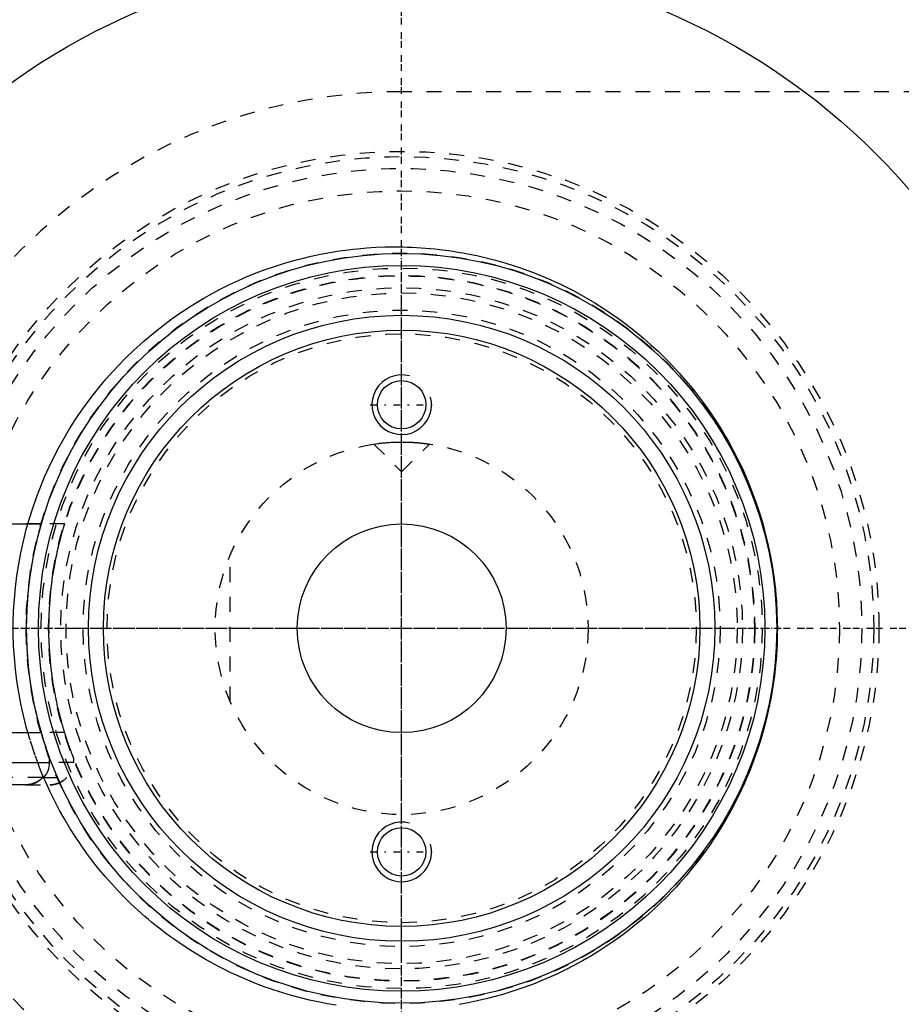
# Model space of a CAD drawing. Extents: x -706 to 186, y -120 to 120.
# Tile 3 of 14: x -676 to -616, y -25 to 41. Entities that reach past the tile are written whole.
import ezdxf

# ---------------------------------------------------------------- set-up
doc = ezdxf.new("R2010")
doc.units = 0
doc.linetypes.add('CENTER', pattern=[1.5, 0.45, -0.5, 0.05, -0.5])
doc.linetypes.add('DASHED', pattern=[2, 1, -1])
for name, color, linetype in [('AM_0', 7, 'CONTINUOUS'), ('AM_10', 7, 'CONTINUOUS'), ('AM_3', 7, 'DASHED'), ('AM_7', 7, 'CENTER')]:
    doc.layers.add(name, color=color, linetype=linetype)

msp = doc.modelspace()

# ---------------------------------------------------------------- linework, layer by layer
at = {"layer": 'AM_0', "color": 7, "linetype": 'CONTINUOUS'}
for p, q in [((-683.65, 7), (-674.156, 7)), ((-684.1, -7), (-674.156, -7)), ((-684.1, -9), (-673.6, -9)), ((-673.6, -9), (-673.6, -8.693)), ((-675.172, -10.5), (-682.528, -10.5)), ((-674.066, -10), (-673.982, -10))]:
    msp.add_line(p, q, dxfattribs=at)
for points in [[(-675.21, -10.5, 0), (-675.176, -10.5, 0), (-675.106, -10.497, 0), (-675.034, -10.49, 0), (-674.998, -10.486, 0), (-674.962, -10.48, 0), (-674.889, -10.467, 0), (-674.818, -10.451, 0), (-674.748, -10.431, 0), (-674.681, -10.409, 0), (-674.616, -10.384, 0), (-674.585, -10.371, 0), (-674.553, -10.357, 0), (-674.489, -10.325, 0), (-674.426, -10.29, 0), (-674.363, -10.252, 0), (-674.303, -10.211, 0), (-674.244, -10.167, 0), (-674.216, -10.144, 0), (-674.189, -10.121, 0), (-674.138, -10.074, 0), (-674.09, -10.026, 0), (-674.066, -10, 0)], [(-674.066, -10, 0), (-674.083, -10.018, 0), (-674.117, -10.054, 0), (-674.153, -10.088, 0), (-674.171, -10.105, 0), (-674.19, -10.122, 0), (-674.229, -10.155, 0), (-674.27, -10.187, 0), (-674.313, -10.218, 0), (-674.357, -10.248, 0), (-674.401, -10.276, 0), (-674.424, -10.289, 0), (-674.447, -10.302, 0), (-674.492, -10.327, 0), (-674.538, -10.35, 0), (-674.584, -10.37, 0), (-674.629, -10.389, 0), (-674.675, -10.407, 0), (-674.699, -10.415, 0), (-674.723, -10.423, 0), (-674.773, -10.438, 0), (-674.823, -10.452, 0), (-674.849, -10.458, 0)]]:
    msp.add_polyline3d(points, dxfattribs=at)
for centre, radius in [((-650, 0), 45), ((-650, 0), 25.15), ((-650, 0), 24.35), ((-650, 0), 21), ((-650, 0), 20), ((-650, 15), 1.621), ((-650, 0), 7), ((-650, -15), 1.621)]:
    msp.add_circle(centre, radius, dxfattribs=at)
for centre, radius, start, end in [((-650, 0), 55.5, 97.25319, 160.91684), ((-675.1, -9), 1.5, 318.18969, 0), ((-650, 0), 55.5, 199.08316, 262.74681)]:
    msp.add_arc(centre, radius, start, end, dxfattribs=at)
at = {"layer": 'AM_10', "color": 7, "linetype": 'CONTINUOUS'}
for centre in [(-650, 15), (-650, -15)]:
    msp.add_arc(centre, 2, 75, 15, dxfattribs=at)
at = {"layer": 'AM_3', "color": 6, "linetype": 'DASHED'}
for p, q in [((-551.327, 36), (-650, 36)), ((-651.861, 12.361), (-651.587, 12.399)), ((-651.861, 12.361), (-650, 10.5)), ((-650.462, 12.491), (-650.277, 12.497)), ((-650.277, 12.497), (-650, 12.5)), ((-650, 10.5), (-648.139, 12.361)), ((-674.156, 7), (-683.65, 7)), ((-672.59, 7), (-674.156, 7)), ((-661.5, -4.899), (-661.5, 4.899)), ((-672.59, -7), (-674.156, -7)), ((-671.975, -9), (-673.6, -9)), ((-671.975, -9), (-671.975, -8.742)), ((-674.066, -10), (-683.634, -10)), ((-675.21, -10.5), (-675.172, -10.5)), ((-675.21, -10.5), (-673.543, -10.5)), ((-674.066, -10), (-672.357, -10))]:
    msp.add_line(p, q, dxfattribs=at)
for points in [[(-675.063, 7.001, 0), (-674.958, 7.36, 0), (-674.733, 8.072, 0), (-674.488, 8.776, 0), (-674.358, 9.124, 0), (-674.223, 9.469, 0), (-673.939, 10.152, 0), (-673.637, 10.824, 0), (-673.318, 11.483, 0), (-672.981, 12.129, 0), (-672.629, 12.761, 0), (-672.448, 13.072, 0), (-672.262, 13.378, 0), (-671.881, 13.98, 0), (-671.488, 14.566, 0), (-671.082, 15.134, 0), (-670.666, 15.686, 0), (-670.24, 16.219, 0), (-670.024, 16.479, 0), (-669.807, 16.734, 0), (-669.366, 17.23, 0), (-668.92, 17.708, 0), (-668.692, 17.942, 0), (-668.462, 18.173, 0), (-667.992, 18.627, 0), (-667.51, 19.07, 0), (-667.264, 19.286, 0), (-667.016, 19.5, 0), (-666.511, 19.918, 0), (-665.995, 20.323, 0), (-665.468, 20.715, 0), (-664.932, 21.094, 0), (-664.386, 21.458, 0), (-664.11, 21.635, 0), (-663.832, 21.808, 0), (-663.269, 22.144, 0), (-662.698, 22.465, 0), (-662.12, 22.771, 0), (-661.535, 23.061, 0), (-660.944, 23.336, 0), (-660.647, 23.468, 0), (-660.348, 23.596, 0), (-659.746, 23.839, 0), (-659.14, 24.067, 0), (-658.529, 24.279, 0), (-657.916, 24.475, 0), (-657.299, 24.655, 0), (-656.99, 24.739, 0), (-656.68, 24.819, 0), (-656.06, 24.967, 0), (-655.438, 25.099, 0), (-654.816, 25.215, 0), (-654.195, 25.315, 0), (-653.574, 25.4, 0), (-653.264, 25.436, 0), (-652.955, 25.469, 0), (-652.338, 25.523, 0), (-651.724, 25.561, 0), (-651.114, 25.585, 0), (-650.507, 25.594, 0), (-649.906, 25.589, 0), (-649.605, 25.581, 0), (-649.302, 25.57, 0), (-648.693, 25.536, 0), (-648.08, 25.487, 0), (-647.771, 25.456, 0), (-647.462, 25.422, 0), (-646.842, 25.343, 0), (-646.218, 25.247, 0), (-645.906, 25.193, 0), (-645.593, 25.135, 0), (-644.967, 25.007, 0), (-644.341, 24.862, 0), (-643.715, 24.701, 0), (-643.09, 24.523, 0), (-642.467, 24.328, 0), (-642.157, 24.224, 0), (-641.847, 24.117, 0), (-641.23, 23.888, 0), (-640.616, 23.644, 0), (-640.007, 23.382, 0), (-639.404, 23.104, 0), (-638.806, 22.81, 0), (-638.509, 22.656, 0), (-638.214, 22.499, 0), (-637.63, 22.172, 0), (-637.053, 21.83, 0), (-636.484, 21.472, 0), (-635.925, 21.099, 0), (-635.375, 20.711, 0), (-635.104, 20.511, 0), (-634.835, 20.308, 0), (-634.306, 19.891, 0), (-633.788, 19.461, 0), (-633.282, 19.017, 0), (-632.788, 18.561, 0), (-632.307, 18.092, 0), (-632.071, 17.854, 0), (-631.839, 17.612, 0), (-631.385, 17.121, 0), (-630.939, 16.613, 0), (-630.5, 16.085, 0), (-630.07, 15.538, 0), (-629.65, 14.973, 0), (-629.444, 14.683, 0), (-629.242, 14.39, 0), (-628.845, 13.789, 0), (-628.463, 13.172, 0), (-628.277, 12.858, 0), (-628.095, 12.54, 0), (-627.743, 11.892, 0), (-627.408, 11.231, 0), (-627.247, 10.895, 0), (-627.09, 10.557, 0), (-626.791, 9.87, 0), (-626.512, 9.173, 0), (-626.252, 8.466, 0), (-626.012, 7.749, 0), (-625.794, 7.025, 0), (-625.692, 6.66, 0), (-625.596, 6.294, 0), (-625.421, 5.558, 0), (-625.268, 4.818, 0), (-625.137, 4.074, 0), (-625.028, 3.33, 0), (-624.941, 2.585, 0), (-624.906, 2.214, 0), (-624.876, 1.842, 0), (-624.834, 1.102, 0), (-624.812, 0.366, 0), (-624.81, 0, 0)], [(-651.587, 12.399, 0), (-651.567, 12.401, 0), (-651.523, 12.407, 0), (-651.477, 12.412, 0), (-651.453, 12.415, 0), (-651.428, 12.418, 0), (-651.378, 12.424, 0), (-651.326, 12.429, 0), (-651.271, 12.435, 0), (-651.213, 12.441, 0), (-651.151, 12.447, 0), (-651.12, 12.45, 0), (-651.088, 12.453, 0), (-651.021, 12.458, 0), (-650.953, 12.464, 0), (-650.882, 12.469, 0), (-650.809, 12.474, 0), (-650.734, 12.478, 0), (-650.696, 12.481, 0), (-650.658, 12.483, 0), (-650.58, 12.487, 0), (-650.501, 12.49, 0), (-650.462, 12.491, 0)], [(-650, 12.5, 0), (-649.986, 12.5, 0), (-649.959, 12.5, 0), (-649.932, 12.5, 0), (-649.919, 12.5, 0), (-649.905, 12.5, 0), (-649.878, 12.499, 0), (-649.85, 12.499, 0), (-649.823, 12.499, 0), (-649.795, 12.498, 0), (-649.768, 12.498, 0), (-649.754, 12.498, 0), (-649.74, 12.497, 0), (-649.713, 12.497, 0), (-649.685, 12.496, 0), (-649.658, 12.495, 0), (-649.63, 12.495, 0), (-649.603, 12.494, 0), (-649.589, 12.493, 0), (-649.576, 12.493, 0), (-649.548, 12.492, 0), (-649.521, 12.491, 0), (-649.507, 12.49, 0), (-649.494, 12.49, 0), (-649.467, 12.489, 0), (-649.44, 12.487, 0), (-649.427, 12.487, 0), (-649.413, 12.486, 0), (-649.387, 12.485, 0), (-649.36, 12.484, 0), (-649.334, 12.482, 0), (-649.307, 12.481, 0), (-649.281, 12.479, 0), (-649.269, 12.479, 0), (-649.256, 12.478, 0), (-649.23, 12.476, 0), (-649.205, 12.475, 0), (-649.179, 12.473, 0), (-649.154, 12.471, 0), (-649.129, 12.47, 0), (-649.117, 12.469, 0), (-649.105, 12.468, 0), (-649.081, 12.466, 0), (-649.056, 12.464, 0), (-649.033, 12.463, 0), (-649.009, 12.461, 0), (-648.986, 12.459, 0), (-648.974, 12.458, 0), (-648.963, 12.457, 0), (-648.94, 12.455, 0), (-648.918, 12.453, 0), (-648.895, 12.451, 0), (-648.874, 12.449, 0), (-648.852, 12.447, 0), (-648.842, 12.446, 0), (-648.831, 12.445, 0), (-648.81, 12.443, 0), (-648.79, 12.441, 0), (-648.769, 12.439, 0), (-648.75, 12.437, 0), (-648.73, 12.435, 0), (-648.72, 12.434, 0), (-648.711, 12.433, 0), (-648.692, 12.431, 0), (-648.674, 12.429, 0), (-648.665, 12.428, 0), (-648.656, 12.427, 0), (-648.638, 12.426, 0), (-648.62, 12.424, 0), (-648.611, 12.423, 0), (-648.603, 12.422, 0), (-648.586, 12.42, 0), (-648.569, 12.418, 0), (-648.552, 12.416, 0), (-648.535, 12.414, 0), (-648.519, 12.412, 0), (-648.511, 12.411, 0), (-648.503, 12.41, 0), (-648.488, 12.408, 0), (-648.472, 12.406, 0), (-648.457, 12.404, 0), (-648.442, 12.403, 0), (-648.428, 12.401, 0), (-648.421, 12.4, 0), (-648.414, 12.399, 0), (-648.4, 12.397, 0), (-648.386, 12.395, 0), (-648.373, 12.394, 0), (-648.36, 12.392, 0), (-648.347, 12.39, 0), (-648.341, 12.389, 0), (-648.335, 12.389, 0), (-648.323, 12.387, 0), (-648.312, 12.385, 0), (-648.3, 12.384, 0), (-648.29, 12.382, 0), (-648.279, 12.381, 0), (-648.274, 12.38, 0), (-648.269, 12.38, 0), (-648.259, 12.378, 0), (-648.25, 12.377, 0), (-648.241, 12.376, 0), (-648.232, 12.374, 0), (-648.224, 12.373, 0), (-648.22, 12.373, 0), (-648.216, 12.372, 0), (-648.209, 12.371, 0), (-648.202, 12.37, 0), (-648.198, 12.369, 0), (-648.195, 12.369, 0), (-648.189, 12.368, 0), (-648.183, 12.367, 0), (-648.18, 12.367, 0), (-648.177, 12.366, 0), (-648.172, 12.366, 0), (-648.167, 12.365, 0), (-648.163, 12.364, 0), (-648.159, 12.364, 0), (-648.155, 12.363, 0), (-648.154, 12.363, 0), (-648.152, 12.363, 0), (-648.149, 12.362, 0), (-648.147, 12.362, 0), (-648.145, 12.362, 0), (-648.143, 12.361, 0), (-648.141, 12.361, 0), (-648.141, 12.361, 0), (-648.14, 12.361, 0), (-648.14, 12.361, 0), (-648.139, 12.361, 0), (-648.139, 12.361, 0)], [(-675.063, -7.001, 0), (-675.169, -6.619, 0), (-675.362, -5.85, 0), (-675.532, -5.075, 0), (-675.607, -4.686, 0), (-675.677, -4.296, 0), (-675.798, -3.514, 0), (-675.894, -2.731, 0), (-675.966, -1.947, 0), (-676.014, -1.166, 0), (-676.038, -0.387, 0), (-676.041, 0, 0), (-676.038, 0.387, 0), (-676.014, 1.166, 0), (-675.966, 1.947, 0), (-675.894, 2.731, 0), (-675.798, 3.514, 0), (-675.677, 4.296, 0), (-675.607, 4.686, 0), (-675.532, 5.075, 0), (-675.362, 5.85, 0), (-675.169, 6.619, 0), (-675.063, 7.001, 0)], [(-674.156, -7, 0), (-674.169, -6.957, 0), (-674.195, -6.866, 0), (-674.221, -6.772, 0), (-674.234, -6.724, 0), (-674.248, -6.676, 0), (-674.275, -6.576, 0), (-674.303, -6.474, 0), (-674.33, -6.369, 0), (-674.358, -6.261, 0), (-674.386, -6.152, 0), (-674.4, -6.096, 0), (-674.414, -6.04, 0), (-674.442, -5.926, 0), (-674.47, -5.81, 0), (-674.497, -5.692, 0), (-674.525, -5.573, 0), (-674.552, -5.452, 0), (-674.565, -5.391, 0), (-674.579, -5.329, 0), (-674.606, -5.205, 0), (-674.632, -5.079, 0), (-674.645, -5.015, 0), (-674.658, -4.951, 0), (-674.683, -4.823, 0), (-674.708, -4.693, 0), (-674.721, -4.627, 0), (-674.733, -4.561, 0), (-674.757, -4.429, 0), (-674.781, -4.295, 0), (-674.803, -4.16, 0), (-674.826, -4.025, 0), (-674.848, -3.888, 0), (-674.858, -3.819, 0), (-674.869, -3.75, 0), (-674.889, -3.611, 0), (-674.909, -3.472, 0), (-674.973, -2.979, 0), (-675.06, -2.123, 0), (-675.118, -1.263, 0), (-675.147, -0.415, 0), (-675.15, 0, 0), (-675.147, 0.415, 0), (-675.118, 1.263, 0), (-675.06, 2.123, 0), (-674.973, 2.979, 0), (-674.909, 3.472, 0), (-674.889, 3.611, 0), (-674.869, 3.75, 0), (-674.858, 3.819, 0), (-674.848, 3.888, 0), (-674.826, 4.025, 0), (-674.803, 4.16, 0), (-674.781, 4.295, 0), (-674.757, 4.429, 0), (-674.733, 4.561, 0), (-674.721, 4.627, 0), (-674.708, 4.693, 0), (-674.683, 4.823, 0), (-674.658, 4.951, 0), (-674.645, 5.015, 0), (-674.632, 5.079, 0), (-674.606, 5.205, 0), (-674.579, 5.329, 0), (-674.565, 5.391, 0), (-674.552, 5.452, 0), (-674.525, 5.573, 0), (-674.497, 5.692, 0), (-674.47, 5.81, 0), (-674.442, 5.926, 0), (-674.414, 6.04, 0), (-674.4, 6.096, 0), (-674.386, 6.152, 0), (-674.358, 6.261, 0), (-674.33, 6.369, 0), (-674.303, 6.474, 0), (-674.275, 6.576, 0), (-674.248, 6.676, 0), (-674.234, 6.724, 0), (-674.221, 6.772, 0), (-674.195, 6.866, 0), (-674.169, 6.957, 0), (-674.156, 7, 0)], [(-672.59, -7, 0), (-672.592, -6.995, 0), (-672.595, -6.985, 0), (-672.598, -6.975, 0), (-672.6, -6.97, 0), (-672.601, -6.965, 0), (-672.605, -6.954, 0), (-672.608, -6.943, 0), (-672.612, -6.931, 0), (-672.615, -6.92, 0), (-672.619, -6.908, 0), (-672.621, -6.902, 0), (-672.622, -6.895, 0), (-672.626, -6.883, 0), (-672.63, -6.87, 0), (-672.644, -6.824, 0), (-672.657, -6.782, 0), (-672.67, -6.738, 0), (-672.697, -6.646, 0), (-672.725, -6.55, 0), (-672.753, -6.452, 0), (-672.782, -6.35, 0), (-672.811, -6.245, 0), (-672.825, -6.192, 0), (-672.84, -6.138, 0), (-672.869, -6.027, 0), (-672.899, -5.914, 0), (-672.928, -5.799, 0), (-672.957, -5.682, 0), (-672.987, -5.562, 0), (-673.001, -5.502, 0), (-673.016, -5.441, 0), (-673.044, -5.317, 0), (-673.073, -5.192, 0), (-673.087, -5.129, 0), (-673.101, -5.065, 0), (-673.129, -4.936, 0), (-673.157, -4.806, 0), (-673.17, -4.74, 0), (-673.184, -4.674, 0), (-673.21, -4.54, 0), (-673.236, -4.405, 0), (-673.261, -4.269, 0), (-673.286, -4.132, 0), (-673.31, -3.993, 0), (-673.322, -3.923, 0), (-673.334, -3.853, 0), (-673.357, -3.712, 0), (-673.379, -3.57, 0), (-673.4, -3.428, 0), (-673.421, -3.284, 0), (-673.441, -3.139, 0), (-673.45, -3.067, 0), (-673.46, -2.994, 0), (-673.478, -2.849, 0), (-673.495, -2.702, 0), (-673.549, -2.188, 0), (-673.614, -1.303, 0), (-673.646, -0.428, 0), (-673.65, 0, 0), (-673.646, 0.428, 0), (-673.614, 1.303, 0), (-673.549, 2.188, 0), (-673.495, 2.702, 0), (-673.478, 2.849, 0), (-673.46, 2.994, 0), (-673.45, 3.067, 0), (-673.441, 3.139, 0), (-673.421, 3.284, 0), (-673.4, 3.428, 0), (-673.379, 3.57, 0), (-673.357, 3.712, 0), (-673.334, 3.853, 0), (-673.322, 3.923, 0), (-673.31, 3.993, 0), (-673.286, 4.132, 0), (-673.261, 4.269, 0), (-673.236, 4.405, 0), (-673.21, 4.54, 0), (-673.184, 4.674, 0), (-673.17, 4.74, 0), (-673.157, 4.806, 0), (-673.129, 4.936, 0), (-673.101, 5.065, 0), (-673.087, 5.129, 0), (-673.073, 5.192, 0), (-673.044, 5.317, 0), (-673.016, 5.441, 0), (-673.001, 5.502, 0), (-672.987, 5.562, 0), (-672.957, 5.682, 0), (-672.928, 5.799, 0), (-672.899, 5.914, 0), (-672.869, 6.027, 0), (-672.84, 6.138, 0), (-672.825, 6.192, 0), (-672.811, 6.245, 0), (-672.782, 6.35, 0), (-672.753, 6.452, 0), (-672.725, 6.55, 0), (-672.697, 6.646, 0), (-672.67, 6.738, 0), (-672.657, 6.782, 0), (-672.644, 6.824, 0), (-672.63, 6.87, 0), (-672.626, 6.883, 0), (-672.622, 6.895, 0), (-672.621, 6.902, 0), (-672.619, 6.908, 0), (-672.615, 6.92, 0), (-672.612, 6.931, 0), (-672.608, 6.943, 0), (-672.605, 6.954, 0), (-672.601, 6.965, 0), (-672.6, 6.97, 0), (-672.598, 6.975, 0), (-672.595, 6.985, 0), (-672.592, 6.995, 0), (-672.59, 7, 0)], [(-624.81, 0, 0), (-624.812, -0.351, 0), (-624.832, -1.058, 0), (-624.871, -1.769, 0), (-624.898, -2.125, 0), (-624.931, -2.482, 0), (-625.01, -3.197, 0), (-625.111, -3.912, 0), (-625.232, -4.626, 0), (-625.373, -5.338, 0), (-625.535, -6.047, 0), (-625.623, -6.399, 0), (-625.717, -6.751, 0), (-625.919, -7.449, 0), (-626.14, -8.14, 0), (-626.38, -8.824, 0), (-626.639, -9.499, 0), (-626.916, -10.164, 0), (-627.061, -10.492, 0), (-627.21, -10.818, 0), (-627.522, -11.461, 0), (-627.849, -12.092, 0), (-628.018, -12.403, 0), (-628.191, -12.71, 0), (-628.548, -13.314, 0), (-628.919, -13.903, 0), (-629.108, -14.192, 0), (-629.301, -14.477, 0), (-629.695, -15.035, 0), (-630.099, -15.576, 0), (-630.513, -16.101, 0), (-630.934, -16.607, 0), (-631.362, -17.096, 0), (-631.578, -17.334, 0), (-631.797, -17.569, 0), (-632.245, -18.031, 0), (-632.705, -18.482, 0), (-633.177, -18.923, 0), (-633.661, -19.352, 0), (-634.155, -19.769, 0), (-634.406, -19.972, 0), (-634.66, -20.173, 0), (-635.175, -20.564, 0), (-635.7, -20.943, 0), (-636.233, -21.307, 0), (-636.775, -21.658, 0), (-637.325, -21.994, 0), (-637.603, -22.157, 0), (-637.883, -22.316, 0), (-638.447, -22.624, 0), (-639.017, -22.916, 0), (-639.594, -23.194, 0), (-640.175, -23.456, 0), (-640.761, -23.703, 0), (-641.055, -23.821, 0), (-641.351, -23.935, 0), (-641.944, -24.151, 0), (-642.54, -24.352, 0), (-643.139, -24.537, 0), (-643.739, -24.707, 0), (-644.34, -24.862, 0), (-644.641, -24.933, 0), (-644.942, -25.001, 0), (-645.543, -25.125, 0), (-646.143, -25.234, 0)], [(-674.003, -10.003, 0), (-674.204, -9.516, 0), (-674.578, -8.524, 0), (-674.912, -7.513, 0), (-675.063, -7.001, 0)], [(-673.6, -8.693, 0), (-673.6, -8.693, 0), (-673.6, -8.692, 0), (-673.6, -8.691, 0), (-673.601, -8.691, 0), (-673.601, -8.69, 0), (-673.601, -8.689, 0), (-673.602, -8.687, 0), (-673.603, -8.684, 0), (-673.604, -8.681, 0), (-673.605, -8.678, 0), (-673.606, -8.676, 0), (-673.607, -8.675, 0), (-673.608, -8.671, 0), (-673.61, -8.666, 0), (-673.612, -8.661, 0), (-673.614, -8.656, 0), (-673.616, -8.65, 0), (-673.617, -8.647, 0), (-673.618, -8.644, 0), (-673.62, -8.637, 0), (-673.623, -8.63, 0), (-673.624, -8.627, 0), (-673.626, -8.623, 0), (-673.628, -8.615, 0), (-673.631, -8.607, 0), (-673.633, -8.603, 0), (-673.635, -8.598, 0), (-673.638, -8.589, 0), (-673.641, -8.58, 0), (-673.645, -8.57, 0), (-673.648, -8.56, 0), (-673.652, -8.55, 0), (-673.654, -8.545, 0), (-673.656, -8.539, 0), (-673.66, -8.528, 0), (-673.664, -8.517, 0), (-673.668, -8.505, 0), (-673.673, -8.493, 0), (-673.677, -8.48, 0), (-673.679, -8.474, 0), (-673.682, -8.468, 0), (-673.686, -8.455, 0), (-673.691, -8.441, 0), (-673.708, -8.393, 0), (-673.74, -8.304, 0), (-673.772, -8.21, 0), (-673.789, -8.16, 0), (-673.807, -8.108, 0), (-673.844, -8, 0), (-673.882, -7.884, 0), (-673.923, -7.761, 0), (-673.964, -7.633, 0), (-674.006, -7.499, 0), (-674.027, -7.431, 0), (-674.049, -7.361, 0), (-674.092, -7.219, 0), (-674.135, -7.074, 0), (-674.156, -7, 0)], [(-671.975, -8.742, 0), (-671.975, -8.742, 0), (-671.975, -8.742, 0), (-671.975, -8.741, 0), (-671.976, -8.74, 0), (-671.976, -8.74, 0), (-671.977, -8.738, 0), (-671.977, -8.736, 0), (-671.978, -8.734, 0), (-671.979, -8.731, 0), (-671.981, -8.728, 0), (-671.981, -8.726, 0), (-671.982, -8.724, 0), (-671.984, -8.72, 0), (-671.986, -8.715, 0), (-671.988, -8.71, 0), (-671.99, -8.705, 0), (-671.992, -8.699, 0), (-671.993, -8.696, 0), (-671.994, -8.693, 0), (-671.997, -8.686, 0), (-672, -8.679, 0), (-672.001, -8.676, 0), (-672.003, -8.672, 0), (-672.006, -8.664, 0), (-672.009, -8.656, 0), (-672.011, -8.652, 0), (-672.012, -8.647, 0), (-672.016, -8.638, 0), (-672.02, -8.629, 0), (-672.024, -8.619, 0), (-672.027, -8.609, 0), (-672.032, -8.598, 0), (-672.034, -8.593, 0), (-672.036, -8.587, 0), (-672.04, -8.576, 0), (-672.045, -8.565, 0), (-672.049, -8.553, 0), (-672.054, -8.54, 0), (-672.059, -8.528, 0), (-672.061, -8.521, 0), (-672.064, -8.515, 0), (-672.069, -8.502, 0), (-672.074, -8.488, 0), (-672.093, -8.439, 0), (-672.127, -8.348, 0), (-672.164, -8.252, 0), (-672.183, -8.201, 0), (-672.202, -8.148, 0), (-672.243, -8.036, 0), (-672.286, -7.917, 0), (-672.33, -7.79, 0), (-672.376, -7.658, 0), (-672.423, -7.519, 0), (-672.446, -7.448, 0), (-672.47, -7.376, 0), (-672.518, -7.228, 0), (-672.566, -7.077, 0), (-672.59, -7, 0)], [(-674.849, -10.458, 0), (-674.858, -10.46, 0), (-674.876, -10.464, 0), (-674.894, -10.468, 0), (-674.903, -10.47, 0), (-674.912, -10.472, 0), (-674.93, -10.475, 0), (-674.948, -10.478, 0), (-675.012, -10.488, 0), (-675.119, -10.497, 0), (-675.172, -10.5, 0)], [(-674.849, -10.458, 0), (-674.858, -10.46, 0), (-674.876, -10.464, 0), (-674.894, -10.468, 0), (-674.903, -10.47, 0), (-674.912, -10.472, 0), (-674.93, -10.475, 0), (-674.948, -10.478, 0), (-675.012, -10.488, 0), (-675.119, -10.497, 0), (-675.172, -10.5, 0)], [(-674.337, -10.234, 0), (-674.35, -10.243, 0), (-674.377, -10.261, 0), (-674.404, -10.278, 0), (-674.418, -10.286, 0), (-674.432, -10.294, 0), (-674.46, -10.309, 0), (-674.487, -10.324, 0), (-674.515, -10.339, 0), (-674.543, -10.352, 0), (-674.571, -10.365, 0), (-674.585, -10.371, 0), (-674.599, -10.377, 0), (-674.626, -10.388, 0), (-674.654, -10.399, 0), (-674.683, -10.409, 0), (-674.712, -10.419, 0), (-674.742, -10.429, 0), (-674.757, -10.434, 0), (-674.772, -10.438, 0), (-674.802, -10.447, 0), (-674.833, -10.455, 0), (-674.849, -10.458, 0)], [(-674.337, -10.234, 0), (-674.328, -10.228, 0), (-674.311, -10.217, 0), (-674.294, -10.205, 0), (-674.286, -10.199, 0), (-674.278, -10.192, 0), (-674.261, -10.18, 0), (-674.245, -10.167, 0), (-674.229, -10.155, 0), (-674.214, -10.142, 0), (-674.199, -10.129, 0), (-674.191, -10.122, 0), (-674.183, -10.116, 0), (-674.169, -10.103, 0), (-674.154, -10.089, 0), (-674.14, -10.076, 0), (-674.126, -10.063, 0), (-674.113, -10.049, 0), (-674.106, -10.043, 0), (-674.099, -10.036, 0), (-674.086, -10.022, 0), (-674.073, -10.007, 0), (-674.066, -10, 0)], [(-674.066, -10, 0), (-674.073, -10.007, 0), (-674.086, -10.022, 0), (-674.099, -10.036, 0), (-674.106, -10.043, 0), (-674.113, -10.049, 0), (-674.126, -10.063, 0), (-674.14, -10.076, 0), (-674.154, -10.089, 0), (-674.169, -10.103, 0), (-674.183, -10.116, 0), (-674.191, -10.122, 0), (-674.199, -10.129, 0), (-674.214, -10.142, 0), (-674.229, -10.155, 0), (-674.245, -10.167, 0), (-674.261, -10.18, 0), (-674.278, -10.192, 0), (-674.286, -10.199, 0), (-674.294, -10.205, 0), (-674.311, -10.217, 0), (-674.328, -10.228, 0), (-674.337, -10.234, 0)], [(-654.396, -25.285, 0), (-654.993, -25.184, 0), (-655.292, -25.128, 0), (-655.591, -25.068, 0), (-656.187, -24.938, 0), (-656.783, -24.793, 0), (-657.377, -24.633, 0), (-657.969, -24.459, 0), (-658.558, -24.27, 0), (-658.852, -24.169, 0), (-659.144, -24.066, 0), (-659.727, -23.847, 0), (-660.305, -23.614, 0), (-660.878, -23.366, 0), (-661.447, -23.104, 0), (-662.009, -22.827, 0), (-662.288, -22.684, 0), (-662.566, -22.537, 0), (-663.116, -22.232, 0), (-663.658, -21.914, 0), (-664.194, -21.582, 0), (-664.721, -21.237, 0), (-665.24, -20.879, 0), (-665.496, -20.695, 0), (-665.749, -20.509, 0), (-666.25, -20.126, 0), (-666.741, -19.73, 0), (-666.982, -19.529, 0), (-667.221, -19.324, 0), (-667.691, -18.906, 0), (-668.15, -18.477, 0), (-668.375, -18.258, 0), (-668.598, -18.037, 0), (-669.034, -17.588, 0), (-669.461, -17.125, 0), (-669.883, -16.645, 0), (-670.299, -16.148, 0), (-670.706, -15.634, 0), (-670.907, -15.37, 0), (-671.105, -15.103, 0), (-671.494, -14.556, 0), (-671.872, -13.994, 0), (-672.239, -13.416, 0), (-672.592, -12.825, 0), (-672.932, -12.22, 0), (-673.097, -11.912, 0), (-673.258, -11.601, 0), (-673.568, -10.971, 0), (-673.862, -10.328, 0), (-674.003, -10.003, 0)], [(-673.581, -10.5, 0), (-673.563, -10.5, 0), (-673.526, -10.499, 0), (-673.489, -10.497, 0), (-673.47, -10.496, 0), (-673.451, -10.495, 0), (-673.413, -10.491, 0), (-673.375, -10.486, 0), (-673.336, -10.481, 0), (-673.298, -10.474, 0), (-673.259, -10.467, 0), (-673.24, -10.463, 0), (-673.221, -10.458, 0), (-673.183, -10.449, 0), (-673.146, -10.439, 0), (-673.109, -10.428, 0), (-673.073, -10.416, 0), (-673.038, -10.403, 0), (-673.021, -10.397, 0), (-673.004, -10.39, 0), (-672.971, -10.377, 0), (-672.937, -10.362, 0), (-672.92, -10.354, 0)], [(-673.302, -10.475, 0), (-673.342, -10.482, 0), (-673.424, -10.492, 0), (-673.504, -10.498, 0), (-673.543, -10.5, 0)], [(-672.92, -10.354, 0), (-672.93, -10.359, 0), (-672.95, -10.368, 0), (-672.97, -10.376, 0), (-672.98, -10.38, 0), (-672.989, -10.384, 0), (-673.009, -10.392, 0), (-673.029, -10.4, 0), (-673.05, -10.408, 0), (-673.07, -10.415, 0), (-673.092, -10.422, 0), (-673.102, -10.425, 0), (-673.113, -10.429, 0), (-673.134, -10.435, 0), (-673.156, -10.442, 0), (-673.178, -10.448, 0), (-673.2, -10.453, 0), (-673.223, -10.459, 0), (-673.234, -10.461, 0), (-673.245, -10.464, 0), (-673.268, -10.469, 0), (-673.29, -10.473, 0), (-673.302, -10.475, 0)], [(-672.92, -10.354, 0), (-672.905, -10.347, 0), (-672.875, -10.332, 0), (-672.846, -10.317, 0), (-672.831, -10.309, 0), (-672.816, -10.3, 0), (-672.786, -10.283, 0), (-672.757, -10.266, 0), (-672.728, -10.247, 0), (-672.7, -10.228, 0), (-672.672, -10.208, 0), (-672.658, -10.198, 0), (-672.644, -10.188, 0), (-672.617, -10.167, 0), (-672.591, -10.146, 0), (-672.566, -10.124, 0), (-672.541, -10.102, 0), (-672.517, -10.08, 0), (-672.506, -10.069, 0), (-672.494, -10.058, 0), (-672.472, -10.036, 0), (-672.45, -10.012, 0), (-672.439, -10, 0)], [(-672.642, -10.186, 0), (-672.649, -10.192, 0), (-672.664, -10.202, 0), (-672.679, -10.213, 0), (-672.686, -10.218, 0), (-672.693, -10.224, 0), (-672.709, -10.234, 0), (-672.724, -10.244, 0), (-672.739, -10.254, 0), (-672.755, -10.264, 0), (-672.77, -10.274, 0), (-672.778, -10.278, 0), (-672.786, -10.283, 0), (-672.801, -10.292, 0), (-672.817, -10.301, 0), (-672.873, -10.331, 0), (-672.92, -10.354, 0)], [(-672.439, -10, 0), (-672.47, -10.033, 0), (-672.534, -10.096, 0), (-672.605, -10.157, 0), (-672.642, -10.186, 0)]]:
    msp.add_polyline3d(points, dxfattribs=at)
for radius in [32, 31.65, 30.85, 29.35, 25.175, 24.175, 23.675, 23.65, 22.85, 22.5, 21.35, 19.75, 19.75, 12.5, 12.5]:
    msp.add_circle((-650, 0), radius, dxfattribs=at)
for radius in [50, 36]:
    msp.add_arc((-650, 0), radius, 90, 270, dxfattribs=at)
at = {"layer": 'AM_7', "color": 4, "linetype": 'CENTER'}
for p, q in [((-650, -52.5), (-650, 52.5)), ((-650, -47.25), (-650, 47.25)), ((-650, -32.392), (-650, 32.392)), ((-650, -25.384), (-650, 25.384)), ((-650, -24.832), (-650, 24.832)), ((-650, -22.05), (-650, 22.05)), ((-652.1, 15), (-647.9, 15)), ((-702.5, 0), (-597.5, 0)), ((-697.25, 0), (-602.75, 0)), ((-682.392, 0), (-617.608, 0)), ((-675.384, 0), (-624.616, 0)), ((-674.832, 0), (-625.168, 0)), ((-672.05, 0), (-627.95, 0)), ((-652.1, -15), (-647.9, -15))]:
    msp.add_line(p, q, dxfattribs=at)

doc.saveas('drawing.dxf')
